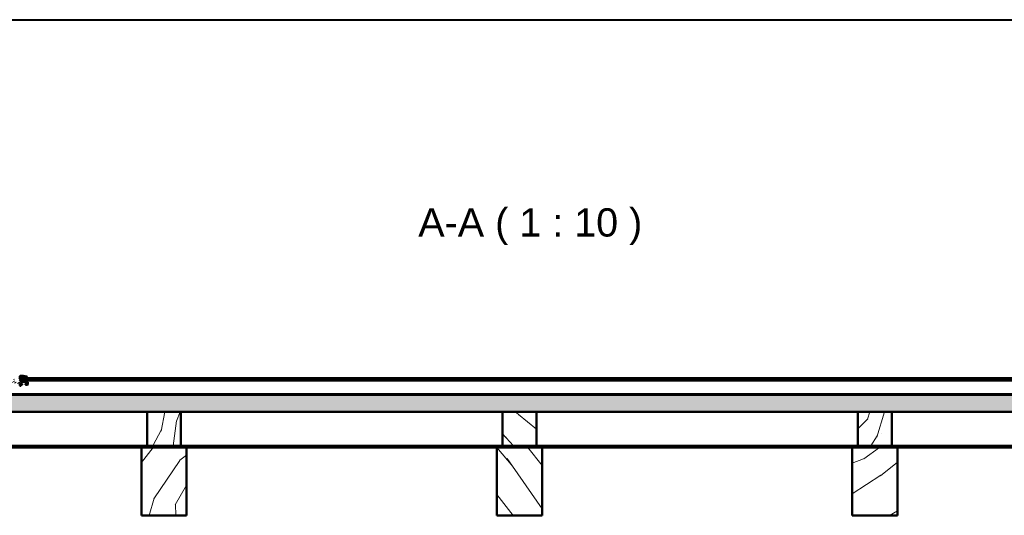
# Model space of a CAD drawing. Header units: millimetres. Extents: x 200 to 13555, y -185 to 8310.
# Tile 44 of 94: x 3955 to 5695, y 7434 to 8310. Entities that reach past the tile are written whole.
import ezdxf

# ---------------------------------------------------------------- set-up
doc = ezdxf.new("R2010")
doc.units = ezdxf.units.MM
doc.header["$LTSCALE"] = 10
doc.layers.get('0').update_dxf_attribs({"lineweight": 25})
for name, color, linetype, lineweight in [('AM_BOR', 7, 'Continuous', 40), ('Schraffur', 7, 'Continuous', 18), ('Sichtbare Kanten(DIN)', 7, 'Continuous', 50), ('Symbole(DIN)', 7, 'Continuous', 25)]:
    doc.layers.add(name, color=color, linetype=linetype, lineweight=lineweight)
doc.styles.add('Arial 5.0', font='arial.ttf')
pattern_1 = [(25.23602, (-32.497, 56.287), (-3833.26903, -1771.64404), [46.038, -4557.747]), (41.3099, (9.15, 75.916), (1133.2443, 1095.747), [58.484, -1890.988]), (75, (53.08, 114.52), (-191.162, 331.101), [43.255, -497.433]), (76.84762, (64.272, 156.304), (1767.99226, 7642.766953), [83.85, -8301.146]), (42.99462, (83.35, 237.954), (-2597.58856, -2382.6557), [51.008, -5049.796]), (30, (120.66, 272.74), (139.94, 522.263), [95.58, -286.742]), (20.538, (203.435, 320.53), (-1846.6646, -624.7171), [46.511, -2279.068]), (24.289, (-84.11, 145.685), (-3171.08294, -1389.33034), [38.423, -3803.875]), (30, (-49.1, 161.5), (139.94, 522.263), [57.348, -324.974]), (58.30082, (0.576, 190.164), (2495.14459, 4089.39249), [56.449, -5588.489]), (82.12502, (30.238, 238.192), (-368.59771, -2420.15081), [87.183, -4271.961]), (69.28942, (42.183, 324.553), (1030.79943, 2802.474285), [54.338, -5379.473]), (36.3402, (61.4, 375.38), (2457.64737, 1860.39377), [69.242, -3392.84]), (18.11102, (117.174, 416.41), (-5208.90141, -1682.923406), [74.234, -7349.124]), (23.29002, (-143.371, 248.326), (3171.07755, 1389.34431), [65.443, -6478.881]), (33.36652, (-83.26, 274.201), (5106.451744, 3389.686943), [65.107, -6445.619]), (63.6901, (-28.89, 310.01), (-471.0403, -713.4243), [68.924, -1309.559]), (77.48962, (1.664, 371.794), (1208.226926, 5553.71426), [62.238, -6161.515]), (44.93142, (15.146, 432.554), (3068.637064, 3096.087316), [59.353, -5875.881]), (30, (57.16, 474.47), (139.94, 522.263), [45.879, -336.444]), (17.00502, (96.897, 497.412), (3362.24121, 1058.22897), [51.008, -5049.796]), (30, (102.64, 59.26), (139.94, 522.263), [0, -382.323]), (253.15202, (120.321, 135.688), (2290.303826, 7502.812253), [83.85, -8301.146]), (236.565, (-95.14, 386.54), (-139.9398, -522.2625), [34.196, -820.702]), (218.13, (-113.984, 358), (-1795.44897, -1478.06758), [54.068, -2649.363]), (186.801, (-156.515, 324.616), (-2037.82987, -293.5904), [29.117, -2882.569]), (56.5651, (120.32, 135.69), (139.939, 522.2627), [42.745, -812.153]), (36.70982, (143.873, 171.36), (-2788.75181, -2051.55399), [65.443, -6478.881]), (19.87502, (196.337, 210.479), (6202.203613, 2256.401773), [108.744, -10765.6376]), (19.69502, (-11.47, 19.866), (2177.77282, 815.86299), [42.745, -4231.74]), (45.52412, (28.775, 34.272), (-3068.621722, -3096.07221), [71.424, -7070.946]), (72.87892, (78.815, 85.236), (-2010.37428, -6458.304166), [73.043, -7231.216]), (64.69522, (100.318, 155.042), (1972.879084, 4229.328494), [60.451, -5984.614]), (39.4623, (126.157, 209.69), (1464.34544, 1286.90872), [69.767, -2255.812]), (23.41802, (180.02, 254.034), (-6011.046202, -2587.538054), [100.0634, -9906.2906]), (21.87, (-59.26, 102.64), (-2177.76793, -815.87232), [54.068, -2649.363]), (41.3099, (-9.08, 122.78), (1133.2443, 1095.747), [58.484, -1890.988]), (72.51042, (34.848, 161.39), (-1730.49772, -5413.77244), [62.238, -6161.515]), (75, (53.55, 220.75), (-191.162, 331.101), [70.29, -470.399]), (47.35402, (71.744, 288.644), (-3539.66097, -3809.49229), [64.089, -6344.8]), (26.63402, (115.162, 335.785), (-5488.75496, -2727.52562), [65.107, -6445.619]), (12.89702, (173.36, 364.97), (3884.48342, 918.28921), [52.002, -5148.168]), (21.25402, (-107.05, 185.417), (2508.86748, 1007.03699), [50.287, -4978.379]), (44.93142, (-60.184, 203.646), (3068.637064, 3096.087316), [59.353, -5875.881]), (62.0054, (-18.165, 245.564), (-1082.02123, -1949.11222), [72.137, -3534.689]), (79.89912, (15.695, 309.26), (-1157.00963, -6407.078402), [94.967, -9401.739]), (45.9454, (32.35, 402.755), (-1133.24417, -1095.7482), [55.667, -2727.686]), (23.99102, (71.058, 442.762), (3502.159863, 1580.50837), [73.043, -7231.216]), (6.801, (137.79, 472.46), (2037.82987, 293.5904), [29.117, -2882.569]), (20.538, (-164.4, 284.75), (-1846.6646, -624.7171), [46.511, -2279.068]), (40.00802, (-120.844, 301.064), (3259.79239, 2764.98297), [65.999, -6533.9355]), (67.40542, (-70.291, 343.495), (2392.702835, 5796.130706), [81.8205, -8100.236]), (59.0546, (152.307, 87.934), (1553.06185, 2662.53479), [39.362, -3896.902]), (40.78432, (172.548, 121.694), (-4724.14814, -4051.90022), [81.7314, -8091.404]), (22.875, (234.432, 175.08), (-2508.86985, -1007.03025), [92.472, -2989.914])]
pattern_2 = [(40.236, (-45.958, 45.958), (-3244.11939, -2703.3985), [46.038, -4557.747]), (56.3099, (-10.81, 75.696), (811.03027, 1351.71523), [58.484, -1890.988]), (90, (21.63, 124.36), (-270.343, 270.343), [43.255, -497.433]), (91.8476, (21.627, 167.613), (-270.34122, 7839.936157), [83.85, -8301.146]), (57.9946, (18.924, 251.42), (-1892.40236, -2973.77333), [51.008, -5049.7965]), (45, (45.96, 294.67), (0, 540.686), [95.581, -286.742]), (35.538, (113.544, 362.26), (-1622.05278, -1081.3817), [46.511, -2279.068]), (39.289, (-118.95, 118.95), (-2703.4466, -2162.72566), [38.423, -3803.875]), (45, (-89.2, 143.3), (0, 540.686), [57.348, -324.974]), (73.3008, (-48.662, 183.833), (1351.71372, 4595.84024), [56.449, -5588.489]), (97.125, (-32.44, 237.902), (270.34213, -2433.08638), [87.183, -4271.961]), (84.2894, (-43.255, 324.412), (270.34323, 2973.77271), [54.338, -5379.4735]), (51.3402, (-37.85, 378.48), (1892.40067, 2433.0876), [69.242, -3392.84]), (33.111, (5.407, 432.549), (-4595.840924, -2973.740288), [74.234, -7349.124]), (38.29, (-202.757, 202.757), (2703.43777, 2162.737763), [65.443, -6478.881]), (48.3665, (-151.392, 243.309), (4055.139865, 4595.831553), [65.107, -6445.619]), (78.6901, (-108.14, 291.97), (-270.3425, -811.0291), [68.924, -1309.559]), (92.4896, (-94.62, 359.556), (-270.347227, 5677.188277), [62.238, -6161.515]), (59.9314, (-97.324, 421.735), (2162.750897, 3784.811575), [59.353, -5875.8814]), (45, (-67.6, 473.1), (0, 540.686), [45.879, -336.444]), (32.005, (-35.145, 505.542), (2973.78654, 1892.3816), [51.008, -5049.7965]), (45, (83.8, 83.8), (0, 540.686), [0, -382.323]), (268.152, (81.103, 162.206), (270.395953, 7839.93427), [83.85, -8301.146]), (251.565, (-191.94, 348.74), (-0.0002, -540.686), [34.196, -820.702]), (233.13, (-202.76, 316.3), (-1351.71923, -1892.3995), [54.068, -2649.363]), (201.801, (-235.2, 273.047), (-1892.40602, -811.015), [29.117, -2882.569]), (71.5651, (81.1, 162.2), (-0.0007, 540.686), [42.745, -812.153]), (51.7098, (94.62, 202.757), (-2162.7472, -2703.430222), [65.443, -6478.881]), (34.875, (135.172, 254.122), (5406.870365, 3784.763067), [108.744, -10765.6376]), (34.695, (-16.22, 16.22), (1892.40666, 1351.71148), [42.745, -4231.74]), (60.5241, (18.924, 40.551), (-2162.739987, -3784.793013), [71.424, -7070.946]), (87.8789, (54.069, 102.73), (-270.34294, -6758.565834), [73.043, -7231.216]), (79.6952, (56.772, 175.723), (811.02588, 4595.835986), [60.451, -5984.614]), (54.4623, (67.586, 235.2), (1081.3732, 1622.05844), [69.767, -2255.812]), (38.418, (108.137, 291.97), (-5136.522213, -4055.14108), [100.0634, -9906.2906]), (36.87, (-83.806, 83.806), (-1892.3995, -1351.71923), [54.068, -2649.363]), (56.3099, (-40.55, 116.25), (811.03027, 1351.71523), [58.484, -1890.988]), (87.5104, (-8.11, 164.91), (-270.347227, -5677.188277), [62.238, -6161.515]), (90, (-5.4, 227.1), (-270.343, 270.343), [70.289, -470.399]), (62.354, (-5.407, 297.377), (-2433.08257, -4595.817714), [64.089, -6344.8]), (41.634, (24.33, 354.15), (-4595.796165, -4055.17997), [65.107, -6445.619]), (27.897, (72.993, 397.404), (3514.45286, 1892.37619), [52.002, -5148.168]), (36.254, (-151.392, 151.392), (2162.74017, 1622.064885), [50.287, -4978.379]), (59.9314, (-110.84, 181.13), (2162.750897, 3784.811575), [59.3526, -5875.8814]), (77.0054, (-81.103, 232.495), (-540.68573, -2162.74532), [72.137, -3534.689]), (94.8991, (-64.882, 302.784), (540.685914, -6488.218837), [94.967, -9401.739]), (60.9454, (-72.993, 397.404), (-811.02983, -1351.71636), [55.667, -2727.686]), (38.991, (-45.958, 446.066), (2973.761936, 2433.07837), [73.043, -7231.216]), (21.801, (10.814, 492.024), (1892.40602, 811.015), [29.117, -2882.569]), (35.538, (-232.495, 232.495), (-1622.05278, -1081.3817), [46.511, -2279.068]), (55.008, (-194.647, 259.53), (2433.08877, 3514.46387), [65.999, -6533.9355]), (82.4054, (-156.799, 313.598), (811.02686, 6217.90909), [81.8205, -8100.236]), (74.0546, (124.358, 124.358), (811.02899, 2973.77279), [39.362, -3896.902]), (55.7843, (135.172, 162.206), (-3514.46974, -5136.533216), [81.7314, -8091.404]), (37.875, (181.13, 229.79), (-2162.7442, -1622.059), [92.472, -2989.914])]

# ---------------------------------------------------------------- blocks, each defined once
blk = doc.blocks.new('Ränder Schweizer_mit_Lochabstand')
at = {"layer": 'AM_BOR'}
blk.add_line((20, 831), (1179, 831), dxfattribs=at)

msp = doc.modelspace()

# ---------------------------------------------------------------- hatches: boundary and pattern name
at = {"layer": 'Schraffur'}
h = msp.add_hatch(dxfattribs=at)
h.set_pattern_fill('ANSI31', color=256, scale=25.4, angle=-15, style=0)
h.set_pattern_definition([(30.000022, (0, 0), (-1.5875011, 2.74963), [])])
edge = h.paths.add_edge_path()
edge.add_ellipse((3959.2, 7665), major_axis=(0, -0.3), ratio=0.999863, start_angle=0, end_angle=90)
edge.add_line((3959.5, 7665), (3959.5, 7666))
edge.add_ellipse((3959.2, 7666), major_axis=(0, 0.3), ratio=0.999863, start_angle=270, end_angle=360)
edge.add_line((3959.2, 7666.3), (3957.8, 7666.3))
edge.add_ellipse((3957.8, 7666.6), major_axis=(0, 0.3), ratio=0.999863, start_angle=90, end_angle=180, ccw=False)
edge.add_line((3957.5, 7666.6), (3957.5, 7668.1))
edge.add_ellipse((3957.8, 7668.1), major_axis=(0, -0.3), ratio=0.999863, start_angle=180, end_angle=270, ccw=False)
edge.add_line((3957.8, 7668.4), (3959.4, 7668.4))
edge.add_ellipse((3959.4, 7668.7), major_axis=(0, -0.3), ratio=0.999863, start_angle=0, end_angle=47)
edge.add_line((3959.6, 7668.5), (3960.8, 7669.8))
edge.add_ellipse((3961.1, 7669.6), major_axis=(0, -0.3), ratio=0.999863, start_angle=180, end_angle=227, ccw=False)
edge.add_line((3961.1, 7669.9), (3964, 7669.9))
edge.add_ellipse((3964, 7669.6), major_axis=(0, -0.3), ratio=0.999863, start_angle=133, end_angle=180, ccw=False)
edge.add_line((3964.2, 7669.8), (3965.4, 7668.5))
edge.add_ellipse((3965.7, 7668.7), major_axis=(0, -0.3), ratio=0.999863, start_angle=313, end_angle=360)
edge.add_line((3965.7, 7668.4), (3967.3, 7668.4))
edge.add_ellipse((3967.3, 7668.1), major_axis=(0, -0.3), ratio=0.999863, start_angle=90, end_angle=180, ccw=False)
edge.add_line((3967.6, 7668.1), (3967.6, 7666.6))
edge.add_ellipse((3967.3, 7666.6), major_axis=(0, 0.3), ratio=0.999863, start_angle=180, end_angle=270, ccw=False)
edge.add_line((3967.3, 7666.3), (3965.8, 7666.3))
edge.add_ellipse((3965.8, 7666), major_axis=(0, 0.3), ratio=0.999863, start_angle=0, end_angle=90)
edge.add_line((3965.5, 7666), (3965.5, 7665))
edge.add_ellipse((3965.8, 7665), major_axis=(0, -0.3), ratio=0.999863, start_angle=270, end_angle=360)
edge.add_line((3965.8, 7664.7), (3969, 7664.7))
edge.add_ellipse((3969, 7665.2), major_axis=(0, -0.5), ratio=0.999863, start_angle=0, end_angle=90)
edge.add_line((3969.5, 7665.2), (3969.5, 7669))
edge.add_ellipse((3969, 7669), major_axis=(0, 0.5), ratio=0.999863, start_angle=270, end_angle=335)
edge.add_line((3969.2, 7669.5), (3965.2, 7671.3))
edge.add_ellipse((3964.8, 7670.4), major_axis=(0, 1), ratio=0.999863, start_angle=335, end_angle=360)
edge.add_line((3964.8, 7671.4), (3957.3, 7671.4))
edge.add_ellipse((3957.3, 7671.7), major_axis=(0, 0.3), ratio=0.999863, start_angle=90, end_angle=180, ccw=False)
edge.add_line((3957, 7671.7), (3957, 7678.1))
edge.add_ellipse((3957.3, 7678.1), major_axis=(0, -0.3), ratio=0.999863, start_angle=180, end_angle=270, ccw=False)
edge.add_line((3957.3, 7678.4), (3967.5, 7678.4))
edge.add_ellipse((3967.5, 7678.9), major_axis=(0, -0.5), ratio=0.999863, start_angle=0, end_angle=90)
edge.add_line((3968, 7678.9), (3968, 7679.2))
edge.add_ellipse((3967.7, 7679.2), major_axis=(0, 0.3), ratio=0.999863, start_angle=270, end_angle=353)
edge.add_line((3967.8, 7679.5), (3961.5, 7680.2))
edge.add_ellipse((3961.5, 7679.9), major_axis=(0, 0.3), ratio=0.999863, start_angle=353, end_angle=360)
edge.add_line((3961.5, 7680.2), (3956.5, 7680.2))
edge.add_ellipse((3956.5, 7679.2), major_axis=(0, 1), ratio=0.999863, start_angle=0, end_angle=90)
edge.add_line((3955.5, 7679.2), (3955.5, 7676.1))
edge.add_ellipse((3955.2, 7676.1), major_axis=(0, 0.3), ratio=0.999863, start_angle=193.3424, end_angle=270, ccw=False)
edge.add_ellipse((3955.5, 7674.8), major_axis=(0, 1), ratio=0.999863, start_angle=13.3424, end_angle=90)
edge.add_line((3954.5, 7674.8), (3954.5, 7671.5))
edge.add_ellipse((3952.3, 7671.5), major_axis=(0, 2.25), ratio=0.999863, start_angle=187.6469, end_angle=270, ccw=False)
edge.add_ellipse((3950.3, 7686.4), major_axis=(0, 17.3), ratio=0.999863, start_angle=172.3531, end_angle=187.6469, ccw=False)
edge.add_ellipse((3948.3, 7671.5), major_axis=(0, 2.25), ratio=0.999863, start_angle=90, end_angle=172.3531, ccw=False)
edge.add_line((3946, 7671.5), (3946, 7677))
edge.add_ellipse((3945.3, 7677), major_axis=(0, 0.75), ratio=0.999863, start_angle=270, end_angle=450)
edge.add_line((3944.5, 7677), (3944.5, 7671.5))
edge.add_ellipse((3942.3, 7671.5), major_axis=(0, 2.25), ratio=0.999863, start_angle=187.6469, end_angle=270, ccw=False)
edge.add_ellipse((3940.3, 7686.4), major_axis=(0, 17.3), ratio=0.999863, start_angle=172.3531, end_angle=187.6469, ccw=False)
edge.add_ellipse((3938.3, 7671.5), major_axis=(0, 2.25), ratio=0.999863, start_angle=90, end_angle=172.3531, ccw=False)
edge.add_line((3936, 7671.5), (3936, 7677))
edge.add_ellipse((3935.3, 7677), major_axis=(0, 0.75), ratio=0.999863, start_angle=270, end_angle=450)
edge.add_line((3934.5, 7677), (3934.5, 7664.1))
edge.add_ellipse((3935.5, 7664.1), major_axis=(0, -1), ratio=0.999863, start_angle=270, end_angle=450)
edge.add_line((3936.5, 7664.1), (3936.5, 7666.8))
edge.add_ellipse((3936.8, 7666.8), major_axis=(0, -0.3), ratio=0.999863, start_angle=180, end_angle=270, ccw=False)
edge.add_line((3936.8, 7667.1), (3943.2, 7667.1))
edge.add_ellipse((3943.2, 7667.4), major_axis=(0, -0.3), ratio=0.999863, start_angle=0, end_angle=30)
edge.add_line((3943.4, 7667.2), (3945.2, 7668.2))
edge.add_ellipse((3945.3, 7668), major_axis=(0, -0.3), ratio=0.999863, start_angle=150, end_angle=210, ccw=False)
edge.add_line((3945.5, 7668.2), (3947.3, 7667.2))
edge.add_ellipse((3947.4, 7667.4), major_axis=(0, -0.3), ratio=0.999863, start_angle=330, end_angle=360)
edge.add_line((3947.4, 7667.1), (3955.2, 7667.1))
edge.add_ellipse((3955.2, 7666.8), major_axis=(0, -0.3), ratio=0.999863, start_angle=90, end_angle=180, ccw=False)
edge.add_line((3955.5, 7666.8), (3955.5, 7664.1))
edge.add_ellipse((3956.5, 7664.1), major_axis=(0, -1), ratio=0.999863, start_angle=270, end_angle=360)
edge.add_line((3956.5, 7663.1), (3957.2, 7663.1))
edge.add_ellipse((3957.2, 7663.4), major_axis=(0, -0.3), ratio=0.999863, start_angle=0, end_angle=90)
edge.add_line((3957.5, 7663.4), (3957.5, 7664.4))
edge.add_ellipse((3957.8, 7664.4), major_axis=(0, -0.3), ratio=0.999863, start_angle=180, end_angle=270, ccw=False)
edge.add_line((3957.8, 7664.7), (3959.2, 7664.7))
h = msp.add_hatch(dxfattribs=at)
h.set_pattern_fill('ANSI31', color=256, scale=25.4, angle=105.0002, style=0)
h.set_pattern_definition([(150.000246, (0, 0), (-1.5874882, -2.7496375), [])])
h.paths.add_polyline_path([(5729, 7672.4), (5729, 7676.4), (3959, 7676.4), (3959, 7672.4)])
h = msp.add_hatch(dxfattribs=at)
h.set_pattern_fill('ANSI31', color=256, scale=25.4, angle=90.0002, style=0)
h.set_pattern_definition([(135.00021, (0, 0), (-2.2450558, -2.2450723), [])])
h.paths.add_polyline_path([(7719, 7646.9), (7719, 7647.9), (7688.3, 7647.9), (7687.6, 7647.9), (7619.2, 7647.9), (7618.4, 7647.9), (7618, 7647.9), (7617.2, 7647.9), (7568.9, 7647.9), (7568.1, 7647.9), (2120, 7647.9), (2119.2, 7647.9), (2070.9, 7647.9), (2070.1, 7647.9), (2069.6, 7647.9), (2068.9, 7647.9), (2000.5, 7647.9), (1999.7, 7647.9), (1969, 7647.9), (1969, 7646.9)])
h = msp.add_hatch(dxfattribs=at)
h.set_pattern_fill('WOOD', color=256, scale=382.322837, angle=45, style=0, pattern_type=2)
h.set_pattern_definition(pattern_2)
h.paths.add_polyline_path([(1969, 7616.9), (2295.4, 7616.9), (2355.4, 7616.9), (2923.7, 7616.9), (2983.7, 7616.9), (3552, 7616.9), (3612, 7616.9), (4180.3, 7616.9), (4240.3, 7616.9), (4808.5, 7616.9), (4868.5, 7616.9), (5436.8, 7616.9), (5496.8, 7616.9), (6065.1, 7616.9), (6125.1, 7616.9), (6693.4, 7616.9), (6753.4, 7616.9), (7321.6, 7616.9), (7381.6, 7616.9), (7719, 7616.9), (7719, 7646.9), (1969, 7646.9)])
h = msp.add_hatch(dxfattribs=at)
h.set_pattern_fill('WOOD', color=256, scale=382.322837, angle=30, style=0, pattern_type=2)
h.set_pattern_definition(pattern_1)
h.paths.add_polyline_path([(4240.3, 7556.9), (4240.3, 7616.9), (4180.3, 7616.9), (4180.3, 7556.9)])
h = msp.add_hatch(dxfattribs=at)
h.set_pattern_fill('WOOD', color=256, scale=382.322837, angle=150.0002, style=0, pattern_type=2)
h.set_pattern_definition([(145.23625, (-32.497, -56.287), (3450.93274, -2433.87289), [46.038, -4557.747]), (161.3101, (-70.32, -30.04), (-1515.5686, 433.53894), [58.484, -1890.988]), (195.0002, (-125.72, -11.3), (-191.16, -331.102), [43.255, -497.433]), (196.84785, (-167.499, -22.492), (-7502.81754, -2290.28651), [83.85, -8301.146]), (162.99485, (-247.75, -46.794), (3362.23877, -1058.23673), [51.008, -5049.796]), (150.0002, (-296.53, -31.88), (-522.262, -139.942), [95.58, -286.742]), (140.53825, (-379.303, 15.914), (1464.3582, -1286.8942), [46.511, -2279.068]), (144.28925, (-84.11, -145.685), (2788.74483, -2051.56235), [38.423, -3803.875]), (150.0002, (-115.3, -123.26), (-522.262, -139.942), [57.348, -324.974]), (178.30105, (-164.974, -94.584), (-4789.09053, 116.14369), [56.449, -5588.489]), (202.12525, (-221.4, -92.91), (2280.20746, 890.86931), [87.183, -4271.961]), (189.28965, (-302.162, -125.746), (-2942.41166, -508.550116), [54.338, -5379.473]), (156.34045, (-355.788, -134.518), (-2839.97662, 1198.1771), [69.242, -3392.84]), (138.11125, (-419.21, -106.731), (4061.91943, -3669.563413), [74.234, -7349.124]), (143.29025, (-143.37, -248.327), (-2788.754235, 2051.55069), [65.443, -6478.881]), (153.36675, (-195.834, -209.207), (-5488.791506, 2727.45207), [65.107, -6445.619]), (183.6903, (-254.03, -180.02), (853.364, -51.2174), [68.924, -1309.559]), (197.48985, (-322.814, -184.457), (-5413.76435, -1730.52302), [62.238, -6161.515]), (164.93165, (-382.175, -203.162), (-4215.613124, 1109.457564), [59.353, -5875.881]), (150.0002, (-439.5, -187.73), (-522.262, -139.942), [45.879, -336.444]), (137.00525, (-479.22, -164.793), (-2597.58306, 2382.66169), [51.008, -5049.796]), (150.0002, (-102.64, 59.26), (-522.262, -139.942), [0, -382.323]), (13.15225, (-177.67, 36.357), (-7642.771033, -1767.97462), [83.85, -8301.146]), (356.5652, (-287.18, -275.67), (522.262, 139.9418), [34.196, -820.702]), (338.13025, (-253.045, -277.714), (2177.77174, -815.86215), [54.068, -2649.363]), (306.80125, (-202.87, -297.855), (1273.178, -1618.01227), [29.117, -2882.569]), (176.5653, (-177.67, 36.36), (-522.2617, -139.9427), [42.745, -812.153]), (156.71005, (-220.338, 38.918), (3171.07919, -1389.34056), [65.443, -6478.881]), (139.87525, (-280.449, 64.793), (-5055.2196, 4243.045298), [108.744, -10765.6376]), (139.69525, (-11.47, -19.866), (-1795.45025, 1478.0681), [42.745, -4231.74]), (165.52435, (-44.068, 7.784), (4215.59237, -1109.45183), [71.424, -7070.946]), (192.87915, (-113.224, 25.637), (6598.236813, 1488.142603), [73.043, -7231.216]), (184.69545, (-184.43, 9.356), (-4649.143876, -406.11896), [60.451, -5984.614]), (159.46255, (-244.677, 4.41), (-1846.6708, 624.6988), [69.767, -2255.812]), (143.41825, (-310.01, 28.884), (5246.412036, -3911.929238), [100.0634, -9906.2906]), (141.87025, (-59.26, -102.64), (1795.45588, -1478.0592), [54.068, -2649.363]), (161.3101, (-101.79, -69.26), (-1515.5686, 433.53894), [58.484, -1890.988]), (192.51065, (-157.19, -50.516), (5553.70861, 1208.25288), [62.238, -6161.515]), (195.0002, (-217.95, -64), (-191.16, -331.102), [70.29, -470.399]), (167.35425, (-285.845, -82.19), (5068.952105, -1160.67042), [64.089, -6344.8]), (146.63425, (-348.38, -68.16), (5106.497165, -3389.618517), [65.107, -6445.619]), (132.89725, (-402.755, -32.352), (-2737.51482, 2904.90605), [52.002, -5148.168]), (141.25425, (-107.05, -185.417), (-2126.55986, 1669.216185), [50.287, -4978.379]), (164.93165, (-146.27, -153.944), (-4215.613124, 1109.457564), [59.353, -5875.881]), (182.00565, (-203.58, -138.514), (2228.99117, 37.50692), [72.137, -3534.689]), (199.89935, (-275.674, -141.039), (6127.188895, 2201.56335), [94.967, -9401.739]), (165.94565, (-364.97, -173.363), (1515.56957, -433.53823), [55.667, -2727.686]), (143.99125, (-418.971, -159.845), (-3119.84907, 2242.693065), [73.043, -7231.216]), (126.80125, (-478.057, -116.9), (-1273.178, 1618.01227), [29.117, -2882.569]), (140.53825, (-164.4, -284.75), (1464.3582, -1286.8942), [46.511, -2279.068]), (160.00825, (-200.307, -255.187), (-4024.4473, 1440.55585), [65.999, -6533.9355]), (187.40565, (-262.329, -232.622), (-6215.944634, -825.948142), [81.8205, -8100.236]), (179.05485, (-152.307, 87.934), (-3082.35374, 13.71161), [39.362, -3896.902]), (160.78455, (-191.664, 88.583), (5871.130644, -2065.259305), [81.7314, -8091.404]), (142.87525, (-268.84, 115.482), (2126.55521, -1669.2216), [92.472, -2989.914])])
h.paths.add_polyline_path([(4868.5, 7556.9), (4868.5, 7616.9), (4808.5, 7616.9), (4808.5, 7556.9)])
h = msp.add_hatch(dxfattribs=at)
h.set_pattern_fill('WOOD', color=256, scale=382.322837, angle=30, style=0, pattern_type=2)
h.set_pattern_definition(pattern_1)
h.paths.add_polyline_path([(5496.8, 7556.9), (5496.8, 7616.9), (5436.8, 7616.9), (5436.8, 7556.9)])
h = msp.add_hatch(dxfattribs=at)
h.set_pattern_fill('ANSI31', color=256, scale=25.4, angle=15, style=0)
h.set_pattern_definition([(59.999978, (0, 0), (-2.74963, 1.5875011), [])])
h.paths.add_polyline_path([(8294, 7553.9), (8294, 7556.9), (8009.9, 7556.9), (7949.9, 7556.9), (7381.6, 7556.9), (7321.6, 7556.9), (6753.4, 7556.9), (6693.4, 7556.9), (6125.1, 7556.9), (6065.1, 7556.9), (5496.8, 7556.9), (5436.8, 7556.9), (4868.5, 7556.9), (4808.5, 7556.9), (4240.3, 7556.9), (4180.3, 7556.9), (3612, 7556.9), (3552, 7556.9), (2983.7, 7556.9), (2923.7, 7556.9), (2355.4, 7556.9), (2295.4, 7556.9), (1727.2, 7556.9), (1667.2, 7556.9), (1383, 7556.9), (1383, 7553.9), (1657.2, 7553.9), (1737.2, 7553.9), (2285.4, 7553.9), (2365.4, 7553.9), (2913.7, 7553.9), (2993.7, 7553.9), (3542, 7553.9), (3622, 7553.9), (4170.3, 7553.9), (4250.3, 7553.9), (4798.5, 7553.9), (4878.5, 7553.9), (5426.8, 7553.9), (5506.8, 7553.9), (6055.1, 7553.9), (6135.1, 7553.9), (6683.4, 7553.9), (6763.4, 7553.9), (7311.6, 7553.9), (7391.6, 7553.9), (7939.9, 7553.9), (8019.9, 7553.9)])
h = msp.add_hatch(dxfattribs=at)
h.set_pattern_fill('WOOD', color=256, scale=382.322837, angle=45, style=0, pattern_type=2)
h.set_pattern_definition(pattern_2)
h.paths.add_polyline_path([(4170.3, 7553.9), (4170.3, 7433.9), (4250.3, 7433.9), (4250.3, 7553.9)])
h = msp.add_hatch(dxfattribs=at)
h.set_pattern_fill('WOOD', color=256, scale=382.322837, angle=135.0002, style=0, pattern_type=2)
h.set_pattern_definition([(130.2362, (-45.958, -45.96), (2703.41042, -3244.10946), [46.038, -4557.747]), (146.3101, (-75.696, -10.814), (-1351.7182, 811.0253), [58.484, -1890.988]), (180.0002, (-124.36, 21.63), (-270.342, -270.344), [43.255, -497.433]), (181.8478, (-167.613, 21.627), (-7839.935164, -270.370017), [83.85, -8301.146]), (147.9948, (-251.42, 18.923), (2973.78028, -1892.39143), [51.008, -5049.796]), (135, (-294.67, 45.96), (-540.686, -0.002), [95.58, -286.742]), (125.5382, (-362.26, 113.54), (1081.38767, -1622.0488), [46.511, -2279.068]), (129.2892, (-118.95, -118.95), (2162.7356, -2703.43865), [38.423, -3803.875]), (135, (-143.3, -89.2), (-540.686, -0.002), [57.348, -324.974]), (163.301, (-183.833, -48.662), (-4595.845204, 1351.69684), [56.449, -5588.489]), (187.1252, (-237.902, -32.442), (2433.08539, 270.35107), [87.183, -4271.961]), (174.2896, (-324.412, -43.256), (-2973.7737, 270.332306), [54.338, -5379.473]), (141.3404, (-378.48, -37.85), (-2433.09455, 1892.39173), [69.242, -3392.84]), (123.1112, (-432.549, 5.405), (2973.75717, -4595.83), [74.234, -7349.124]), (128.2902, (-202.757, -202.758), (-2162.747693, 2703.42983), [65.443, -6478.881]), (138.3667, (-243.308, -151.393), (-4595.84645, 4055.122983), [65.107, -6445.619]), (168.6903, (-291.97, -108.14), (811.0301, -270.3395), [68.924, -1309.559]), (182.4898, (-359.556, -94.621), (-5677.187284, -270.36808), [62.238, -6161.515]), (149.9316, (-421.735, -97.325), (-3784.81952, 2162.736995), [59.353, -5875.881]), (135, (-473.1, -67.6), (-540.686, -0.002), [45.879, -336.444]), (122.0052, (-505.54, -35.146), (-1892.39252, 2973.77959), [51.008, -5049.796]), (135, (-83.8, 83.8), (-540.686, -0.002), [0, -382.323]), (358.1522, (-162.206, 81.102), (-7839.935263, 270.367155), [83.85, -8301.146]), (341.5652, (-348.74, -191.94), (540.686, 0.0017), [34.196, -820.702]), (323.1302, (-316.3, -202.76), (1892.40448, -1351.71228), [54.068, -2649.363]), (291.8012, (-273.046, -235.2), (811.02195, -1892.40304), [29.117, -2882.569]), (161.5653, (-162.2, 81.1), (-540.686, -0.0027), [42.745, -812.153]), (141.71, (-202.758, 94.62), (2703.438167, -2162.73727), [65.443, -6478.881]), (124.87521, (-254.123, 135.17), (-3784.782927, 5406.856463), [108.744, -10765.6376]), (124.6952, (-16.22, -16.22), (-1351.71843, 1892.4017), [42.745, -4231.74]), (150.5243, (-40.552, 18.924), (3784.800957, -2162.726085), [71.424, -7070.946]), (177.8791, (-102.73, 54.068), (6758.566827, -270.318116), [73.043, -7231.216]), (169.6954, (-175.723, 56.771), (-4595.838965, 811.009), [60.451, -5984.614]), (144.4625, (-235.2, 67.585), (-1622.0624, 1081.36726), [69.767, -2255.812]), (128.41821, (-291.971, 108.136), (4055.159947, -5136.507318), [100.0634, -9906.2906]), (126.8702, (-83.806, -83.807), (1351.72618, -1892.39455), [54.068, -2649.363]), (146.3101, (-116.25, -40.55), (-1351.7182, 811.0253), [58.484, -1890.988]), (177.5106, (-164.91, -8.11), (5677.18927, -270.326374), [62.238, -6161.515]), (180.0002, (-227.1, -5.4), (-270.342, -270.344), [70.29, -470.399]), (152.3542, (-297.377, -5.408), (4595.82665, -2433.06569), [64.089, -6344.8]), (131.6342, (-354.15, 24.33), (4055.19685, -4595.78127), [65.107, -6445.619]), (117.8972, (-397.405, 72.99), (-1892.3891, 3514.44591), [52.002, -5148.168]), (126.2542, (-151.392, -151.393), (-1622.07283, 2162.73421), [50.287, -4978.379]), (149.9316, (-181.13, -110.841), (-3784.81952, 2162.736995), [59.353, -5875.881]), (167.0056, (-232.495, -81.104), (2162.74731, -540.67778), [72.137, -3534.689]), (184.89931, (-302.784, -64.883), (6488.21685, 540.709747), [94.967, -9401.739]), (150.9456, (-397.404, -72.994), (1351.71934, -811.02487), [55.667, -2727.686]), (128.9912, (-446.066, -45.96), (-2433.089295, 2973.753), [73.043, -7231.216]), (111.8012, (-492.024, 10.81), (-811.02195, 1892.40304), [29.117, -2882.569]), (125.5382, (-232.494, -232.496), (1081.38767, -1622.0488), [46.511, -2279.068]), (145.0082, (-259.529, -194.648), (-3514.472806, 2433.07586), [65.999, -6533.9355]), (172.4056, (-313.597, -156.8), (-6217.91207, 811.00402), [81.8205, -8100.236]), (164.0548, (-124.36, 124.357), (-2973.77576, 811.01807), [39.362, -3896.902]), (145.7845, (-162.206, 135.171), (5136.546125, -3514.450872), [81.7314, -8091.404]), (127.8752, (-229.79, 181.13), (1622.06694, -2162.73825), [92.472, -2989.914])])
h.paths.add_polyline_path([(4798.5, 7553.9), (4798.5, 7433.9), (4878.5, 7433.9), (4878.5, 7553.9)])
h = msp.add_hatch(dxfattribs=at)
h.set_pattern_fill('WOOD', color=256, scale=382.322837, angle=45, style=0, pattern_type=2)
h.set_pattern_definition(pattern_2)
h.paths.add_polyline_path([(5426.8, 7553.9), (5426.8, 7433.9), (5506.8, 7433.9), (5506.8, 7553.9)])

# ---------------------------------------------------------------- linework, layer by layer
at = {"layer": 'Sichtbare Kanten(DIN)'}
for p, q in [((3955.5, 7679.2), (3955.5, 7676.1)), ((3961.5, 7680.2), (3956.5, 7680.2)), ((3957, 7671.7), (3957, 7678.1)), ((3967.5, 7678.4), (3957.3, 7678.4)), ((3957.3, 7678.4), (3967.5, 7678.4)), ((5729, 7676.4), (3959, 7676.4)), ((3959, 7676.4), (3959, 7672.4)), ((3967.8, 7679.5), (3961.5, 7680.2)), ((3968, 7678.9), (3968, 7679.2)), ((3968, 7678.9), (3968, 7678.9)), ((3955.5, 7666.8), (3955.5, 7664.1)), ((3955.5, 7664.1), (3955.5, 7664.1)), ((3957.2, 7663.1), (3956.5, 7663.1)), ((3956.5, 7663.1), (3957.2, 7663.1)), ((3964.8, 7671.4), (3957.3, 7671.4)), ((3957.5, 7666.6), (3957.5, 7668.1)), ((3957.5, 7663.4), (3957.5, 7664.4)), ((3957.5, 7663.4), (3957.5, 7663.4)), ((3959.4, 7668.4), (3957.8, 7668.4)), ((3957.8, 7668.4), (3959.4, 7668.4)), ((3959.2, 7666.3), (3957.8, 7666.3)), ((3959.2, 7664.7), (3957.8, 7664.7)), ((3957.8, 7664.7), (3959.2, 7664.7)), ((5729, 7672.4), (3959, 7672.4)), ((3959, 7672.4), (5729, 7672.4)), ((3959, 7672.4), (3959, 7672.4)), ((3959.5, 7665), (3959.5, 7666)), ((3959.5, 7665), (3959.5, 7665)), ((3960.8, 7669.8), (3959.6, 7668.5)), ((3959.6, 7668.5), (3960.8, 7669.8)), ((3964, 7669.9), (3961.1, 7669.9)), ((3961.1, 7669.9), (3964, 7669.9)), ((3965.4, 7668.5), (3964.2, 7669.8)), ((3964.2, 7669.8), (3965.4, 7668.5)), ((3969.2, 7669.5), (3965.2, 7671.3)), ((3965.5, 7666), (3965.5, 7665)), ((3965.5, 7665), (3965.5, 7665)), ((3967.3, 7668.4), (3965.7, 7668.4)), ((3965.7, 7668.4), (3967.3, 7668.4)), ((3967.3, 7666.3), (3965.8, 7666.3)), ((3969, 7664.7), (3965.8, 7664.7)), ((3965.8, 7664.7), (3969, 7664.7)), ((3967.6, 7668.1), (3967.6, 7666.6)), ((3969.5, 7665.2), (3969.5, 7669)), ((3969.5, 7665.2), (3969.5, 7665.2)), ((7719, 7647.9), (1969, 7647.9)), ((7719, 7646.9), (1969, 7646.9)), ((1969, 7646.9), (7719, 7646.9)), ((1969, 7616.9), (7719, 7616.9)), ((4240.3, 7616.9), (4180.3, 7616.9)), ((4180.3, 7616.9), (4180.3, 7556.9)), ((4240.3, 7556.9), (4240.3, 7616.9)), ((4868.5, 7616.9), (4808.5, 7616.9)), ((4808.5, 7616.9), (4808.5, 7556.9)), ((4868.5, 7556.9), (4868.5, 7616.9)), ((5496.8, 7616.9), (5436.8, 7616.9)), ((5436.8, 7616.9), (5436.8, 7556.9)), ((5496.8, 7556.9), (5496.8, 7616.9)), ((8294, 7556.9), (1383, 7556.9)), ((1383, 7553.9), (8294, 7553.9)), ((4170.3, 7553.9), (4170.3, 7433.9)), ((4250.3, 7553.9), (4170.3, 7553.9)), ((4180.3, 7556.9), (4240.3, 7556.9)), ((4250.3, 7433.9), (4250.3, 7553.9)), ((4798.5, 7553.9), (4798.5, 7433.9)), ((4878.5, 7553.9), (4798.5, 7553.9)), ((4808.5, 7556.9), (4868.5, 7556.9)), ((4878.5, 7433.9), (4878.5, 7553.9)), ((5426.8, 7553.9), (5426.8, 7433.9)), ((5506.8, 7553.9), (5426.8, 7553.9)), ((5436.8, 7556.9), (5496.8, 7556.9)), ((5506.8, 7433.9), (5506.8, 7553.9)), ((4170.3, 7433.9), (4250.3, 7433.9)), ((4798.5, 7433.9), (4878.5, 7433.9)), ((5426.8, 7433.9), (5506.8, 7433.9))]:
    msp.add_line(p, q, dxfattribs=at)
for centre, major_axis, start_param, end_param in [((3955.5, 7674.8), (0, 1), 0.232868, 1.570796), ((3955.2, 7676.1), (0, 0.3), 3.374461, 4.712389), ((3956.5, 7679.2), (0, 1), 0, 1.570796), ((3957.3, 7678.1), (0, -0.3), 3.141593, 4.712389), ((3957.3, 7678.1), (0, -0.3), 3.141593, 4.712389), ((3961.5, 7679.9), (0, 0.3), 6.161012, 6.283185), ((3967.5, 7678.9), (0, -0.5), 0, 1.570796), ((3967.5, 7678.9), (0, -0.5), 0, 1.570796), ((3967.7, 7679.2), (0, 0.3), 4.712389, 6.161012), ((3955.2, 7666.8), (0, -0.3), 1.570796, 3.141593), ((3955.2, 7666.8), (0, -0.3), 1.570796, 3.141593), ((3956.5, 7664.1), (0, -1), 4.712389, 6.283185), ((3956.5, 7664.1), (0, -1), 4.712389, 6.283185), ((3957.3, 7671.7), (0, 0.3), 1.570796, 3.141593), ((3957.2, 7663.4), (0, -0.3), 0, 1.570796), ((3957.2, 7663.4), (0, -0.3), 0, 1.570796), ((3957.8, 7668.1), (0, -0.3), 3.141593, 4.712389), ((3957.8, 7668.1), (0, -0.3), 3.141593, 4.712389), ((3957.8, 7666.6), (0, 0.3), 1.570796, 3.141593), ((3957.8, 7664.4), (0, -0.3), 3.141593, 4.712389), ((3957.8, 7664.4), (0, -0.3), 3.141593, 4.712389), ((3959.2, 7666), (0, 0.3), 4.712389, 6.283185), ((3959.2, 7665), (0, -0.3), 0, 1.570796), ((3959.2, 7665), (0, -0.3), 0, 1.570796), ((3959.4, 7668.7), (0, -0.3), 0, 0.820305), ((3959.4, 7668.7), (0, -0.3), 0, 0.820305), ((3961.1, 7669.6), (0, -0.3), 3.141593, 3.961897), ((3961.1, 7669.6), (0, -0.3), 3.141593, 3.961897), ((3964, 7669.6), (0, -0.3), 2.321288, 3.141593), ((3964, 7669.6), (0, -0.3), 2.321288, 3.141593), ((3964.8, 7670.4), (0, 1), 5.846853, 6.283185), ((3965.7, 7668.7), (0, -0.3), 5.462881, 6.283185), ((3965.7, 7668.7), (0, -0.3), 5.462881, 6.283185), ((3965.8, 7666), (0, 0.3), 0, 1.570796), ((3965.8, 7665), (0, -0.3), 4.712389, 6.283185), ((3965.8, 7665), (0, -0.3), 4.712389, 6.283185), ((3967.3, 7668.1), (0, -0.3), 1.570796, 3.141593), ((3967.3, 7668.1), (0, -0.3), 1.570796, 3.141593), ((3967.3, 7666.6), (0, 0.3), 3.141593, 4.712389), ((3969, 7665.2), (0, -0.5), 0, 1.570796), ((3969, 7665.2), (0, -0.5), 0, 1.570796), ((3969, 7669), (0, 0.5), 4.712389, 5.846853)]:
    msp.add_ellipse(centre, major_axis=major_axis, ratio=0.999863, start_param=start_param, end_param=end_param, dxfattribs=at)

# ---------------------------------------------------------------- block references
at = {"xscale": 10, "yscale": 10, "zscale": 10}
msp.add_blockref('Ränder Schweizer_mit_Lochabstand', (0, 0), dxfattribs=at)

# ---------------------------------------------------------------- texts
at = {"layer": 'Symbole(DIN)', "color": 7, "insert": (4659.7, 7911.6), "char_height": 50, "attachment_point": 7, "style": 'Arial 5.0'}
msp.add_mtext('A-A ( 1 : 10 )', dxfattribs=at)

doc.saveas('drawing.dxf')
